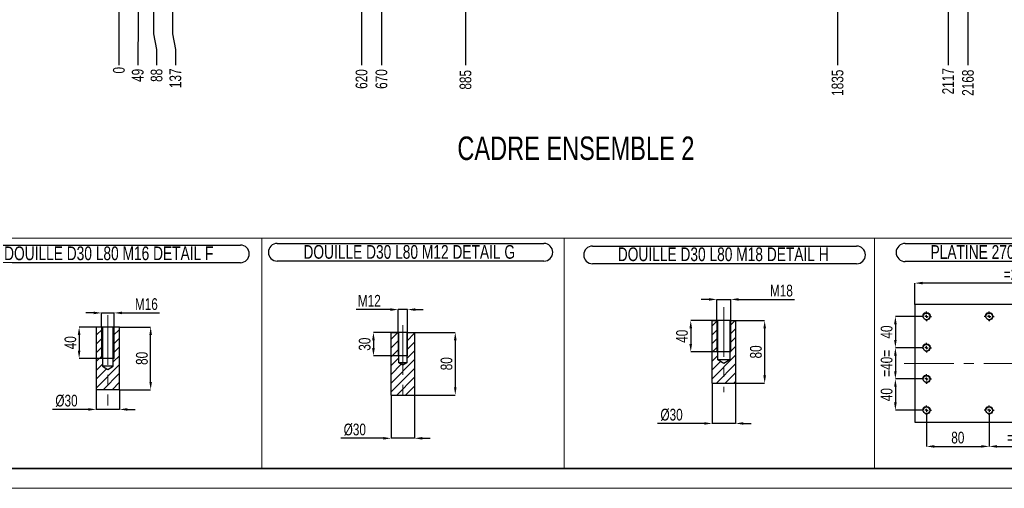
# Model space of a CAD drawing. Header units: millimetres. Extents: x 0 to 841, y 0 to 594.
# Tile 6 of 13: x 383 to 635, y 0 to 120. Entities that reach past the tile are written whole.
import ezdxf

# ---------------------------------------------------------------- set-up
doc = ezdxf.new("R2010")
doc.units = ezdxf.units.MM
doc.header["$PDSIZE"] = -1
doc.linetypes.add('CENTERX2', pattern=[20.32, 12.7, -2.54, 2.54, -2.54])
for name, color, linetype in [('COTES', 1, 'Continuous'), ('NOTES', 6, 'Continuous'), ('TRAIT-FINS', 9, 'Continuous'), ('TRAIT-MIXTES', 3, 'CENTERX2')]:
    doc.layers.add(name, color=color, linetype=linetype)
doc.layers.add('TRAIT-FORT', color=4, linetype='Continuous', lineweight=25)
doc.styles.add('SLDTEXTSTYLE0', font='TXT', dxfattribs={"width": 0.75})
doc.dimstyles.new('SLDDIMSTYLE0', dxfattribs={"dimtxt": 3, "dimasz": 2, "dimexe": 0, "dimexo": 0.0625, "dimgap": 0.75, "dimtad": 1, "dimdec": 0, "dimlfac": 5, "dimrnd": 1e-09, "dimzin": 12, "dimdsep": 46, "dimtxsty": 'SLDTEXTSTYLE0', "dimsah": 1, "dimcen": 0.09, "dimadec": 0, "dimazin": 3, "dimtfac": 1, "dimtdec": 0, "dimtmove": 0, "dimatfit": 0, "dimfxl": 1, "dimfrac": 2, "dimtolj": 1, "dimtzin": 12, "dimarcsym": 0})
doc.dimstyles.new('SLDDIMSTYLE1', dxfattribs={"dimtxt": 3, "dimasz": 2, "dimexe": 0, "dimexo": 0.0625, "dimgap": 0.75, "dimtad": 1, "dimdec": 0, "dimlfac": 5, "dimrnd": 1e-09, "dimzin": 12, "dimdsep": 46, "dimtxsty": 'SLDTEXTSTYLE0', "dimsah": 1, "dimcen": 0.09, "dimadec": 0, "dimazin": 3, "dimtfac": 1, "dimtdec": 0, "dimtofl": 0, "dimtmove": 0, "dimatfit": 3, "dimfxl": 1, "dimfrac": 2, "dimtolj": 1, "dimtzin": 12, "dimarcsym": 0})
doc.dimstyles.new('SLDDIMSTYLE4', dxfattribs={"dimtxt": 3, "dimasz": 0.333333, "dimexe": 0, "dimexo": 0.0625, "dimgap": 0.75, "dimtad": 0, "dimtih": 1, "dimtoh": 1, "dimdec": 0, "dimlfac": 10, "dimrnd": 1e-09, "dimdsep": 46, "dimtxsty": 'SLDTEXTSTYLE0', "dimblk1": 'ORIGIN', "dimblk2": 'ORIGIN', "dimsah": 1, "dimcen": 0.09, "dimadec": 0, "dimazin": 2, "dimtfac": 1, "dimtdec": 0, "dimtofl": 0, "dimtmove": 0, "dimatfit": 3, "dimldrblk": 'ORIGIN', "dimfxl": 1, "dimfrac": 2, "dimtolj": 1, "dimtzin": 12, "dimarcsym": 0})
doc.dimstyles.new('SLDDIMSTYLE5', dxfattribs={"dimtxt": 3, "dimasz": 2, "dimexe": 0, "dimexo": 0.0625, "dimgap": 0.75, "dimtad": 0, "dimtih": 1, "dimtoh": 1, "dimdec": 0, "dimlfac": 10, "dimrnd": 1e-09, "dimzin": 12, "dimdsep": 46, "dimtxsty": 'SLDTEXTSTYLE0', "dimsah": 1, "dimcen": 0.09, "dimadec": 0, "dimazin": 3, "dimtfac": 1, "dimtdec": 0, "dimtofl": 0, "dimtmove": 0, "dimatfit": 3, "dimfxl": 1, "dimfrac": 2, "dimtolj": 1, "dimtzin": 12, "dimarcsym": 0})

# ---------------------------------------------------------------- blocks, each defined once
blk = doc.blocks.new('_D_32')
at = {"layer": 'COTES', "color": 0, "lineweight": -2, "transparency": 16777216}
for p, q in [((477.93, 45.67), (469.18, 45.67)), ((479.93, 39.89), (479.93, 45.67)), ((482.33, 45.67), (479.93, 45.67)), ((482.33, 39.89), (482.33, 45.67)), ((484.33, 45.67), (486.33, 45.67))]:
    blk.add_line(p, q, dxfattribs=at)
at = {"layer": 'COTES', "color": 0, "transparency": 16777216}
for points in [[(477.93, 46), (477.93, 45.33), (479.93, 45.67)], [(484.33, 46), (484.33, 45.33), (482.33, 45.67)]]:
    blk.add_solid(points, dxfattribs=at)
at = {"layer": 'Defpoints', "color": 0, "transparency": 16777216}
for p in [(482.33, 45.67), (479.93, 39.83), (482.33, 39.83)]:
    blk.add_point(p, dxfattribs=at)
at = {"layer": 'COTES', "color": 0, "transparency": 16777216, "insert": (472.56, 49.42), "char_height": 3, "attachment_point": 2, "style": 'SLDTEXTSTYLE0'}
blk.add_mtext('\\A1;M12', dxfattribs=at)
blk = doc.blocks.new('_D_33')
at = {"layer": 'COTES', "color": 0, "lineweight": -2, "transparency": 16777216}
for p, q in [((482.27, 39.83), (473.62, 39.83)), ((473.62, 37.83), (473.62, 35.83)), ((482.27, 33.83), (473.62, 33.83))]:
    blk.add_line(p, q, dxfattribs=at)
at = {"layer": 'COTES', "color": 0, "transparency": 16777216}
for points in [[(473.28, 37.83), (473.95, 37.83), (473.62, 39.83)], [(473.28, 35.83), (473.95, 35.83), (473.62, 33.83)]]:
    blk.add_solid(points, dxfattribs=at)
at = {"layer": 'Defpoints', "color": 0, "transparency": 16777216}
for p in [(482.33, 39.83), (473.62, 33.83), (482.33, 33.83)]:
    blk.add_point(p, dxfattribs=at)
at = {"layer": 'COTES', "color": 0, "transparency": 16777216, "insert": (469.87, 36.83), "char_height": 3, "attachment_point": 2, "rotation": 90, "style": 'SLDTEXTSTYLE0'}
blk.add_mtext('\\A1;30', dxfattribs=at)
blk = doc.blocks.new('_D_34')
at = {"layer": 'COTES', "color": 0, "lineweight": -2, "transparency": 16777216}
for p, q in [((484.2, 39.83), (494.51, 39.83)), ((494.51, 37.83), (494.51, 25.83)), ((484.2, 23.83), (494.51, 23.83))]:
    blk.add_line(p, q, dxfattribs=at)
at = {"layer": 'COTES', "color": 0, "transparency": 16777216}
for points in [[(494.18, 37.83), (494.85, 37.83), (494.51, 39.83)], [(494.18, 25.83), (494.85, 25.83), (494.51, 23.83)]]:
    blk.add_solid(points, dxfattribs=at)
at = {"layer": 'Defpoints', "color": 0, "transparency": 16777216}
for p in [(484.13, 39.83), (484.13, 23.83), (494.51, 23.83)]:
    blk.add_point(p, dxfattribs=at)
at = {"layer": 'COTES', "color": 0, "transparency": 16777216, "insert": (490.76, 31.83), "char_height": 3, "attachment_point": 2, "rotation": 90, "style": 'SLDTEXTSTYLE0'}
blk.add_mtext('\\A1;80', dxfattribs=at)
blk = doc.blocks.new('_D_35')
at = {"layer": 'COTES', "color": 0, "lineweight": -2, "transparency": 16777216}
for p, q in [((478.13, 23.76), (478.13, 12.78)), ((484.13, 23.76), (484.13, 12.78)), ((476.13, 12.78), (465.3, 12.78)), ((484.13, 12.78), (478.13, 12.78)), ((486.13, 12.78), (488.13, 12.78))]:
    blk.add_line(p, q, dxfattribs=at)
at = {"layer": 'COTES', "color": 0, "transparency": 16777216}
for points in [[(476.13, 13.11), (476.13, 12.44), (478.13, 12.78)], [(486.13, 13.11), (486.13, 12.44), (484.13, 12.78)]]:
    blk.add_solid(points, dxfattribs=at)
at = {"layer": 'Defpoints', "color": 0, "transparency": 16777216}
for p in [(478.13, 23.83), (484.13, 23.83), (484.13, 12.78)]:
    blk.add_point(p, dxfattribs=at)
at = {"layer": 'COTES', "color": 0, "transparency": 16777216, "insert": (468.86, 16.53), "char_height": 3, "attachment_point": 2, "style": 'SLDTEXTSTYLE0'}
blk.add_mtext('\\A1;%%c30', dxfattribs=at)
blk = doc.blocks.new('SW_NOTE_10')
at = {"layer": 'NOTES', "color": 0}
for p, q in [((-0.09, 4.92), (68.03, 4.92)), ((68.03, 0.43), (-0.09, 0.43))]:
    blk.add_line(p, q, dxfattribs=at)
for centre, start, end in [((-0.09, 2.67), 90, 270), ((68.03, 2.67), 270, 90)]:
    blk.add_arc(centre, 2.25, start, end, dxfattribs=at)
at = {"layer": 'NOTES', "color": 0, "insert": (33.63, 4.51), "char_height": 3.5, "attachment_point": 2, "style": 'SLDTEXTSTYLE0'}
blk.add_mtext('DOUILLE D30 L80 M12 DETAIL G', dxfattribs=at)
blk = doc.blocks.new('_D_37')
at = {"layer": 'COTES', "color": 0, "lineweight": -2, "transparency": 16777216}
for p, q in [((564.83, 42.85), (554.64, 42.85)), ((554.64, 40.85), (554.64, 36.85)), ((564.83, 34.85), (554.64, 34.85))]:
    blk.add_line(p, q, dxfattribs=at)
at = {"layer": 'COTES', "color": 0, "transparency": 16777216}
for points in [[(554.3, 40.85), (554.97, 40.85), (554.64, 42.85)], [(554.3, 36.85), (554.97, 36.85), (554.64, 34.85)]]:
    blk.add_solid(points, dxfattribs=at)
at = {"layer": 'Defpoints', "color": 0, "transparency": 16777216}
for p in [(564.89, 42.85), (554.64, 34.85), (564.89, 34.85)]:
    blk.add_point(p, dxfattribs=at)
at = {"layer": 'COTES', "color": 0, "transparency": 16777216, "insert": (550.89, 38.85), "char_height": 3, "attachment_point": 2, "rotation": 90, "style": 'SLDTEXTSTYLE0'}
blk.add_mtext('\\A1;40', dxfattribs=at)
blk = doc.blocks.new('_D_38')
at = {"layer": 'COTES', "color": 0, "lineweight": -2, "transparency": 16777216}
for p, q in [((559.29, 48.26), (557.29, 48.26)), ((561.29, 42.91), (561.29, 48.26)), ((561.29, 48.26), (564.89, 48.26)), ((564.89, 42.91), (564.89, 48.26)), ((566.89, 48.26), (581.16, 48.26))]:
    blk.add_line(p, q, dxfattribs=at)
at = {"layer": 'COTES', "color": 0, "transparency": 16777216}
for points in [[(559.29, 48.59), (559.29, 47.92), (561.29, 48.26)], [(566.89, 48.59), (566.89, 47.92), (564.89, 48.26)]]:
    blk.add_solid(points, dxfattribs=at)
at = {"layer": 'Defpoints', "color": 0, "transparency": 16777216}
for p in [(561.29, 48.26), (561.29, 42.85), (564.89, 42.85)]:
    blk.add_point(p, dxfattribs=at)
at = {"layer": 'COTES', "color": 0, "transparency": 16777216, "insert": (577.78, 52.01), "char_height": 3, "attachment_point": 2, "style": 'SLDTEXTSTYLE0'}
blk.add_mtext('\\A1;M18', dxfattribs=at)
blk = doc.blocks.new('_D_39')
at = {"layer": 'COTES', "color": 0, "lineweight": -2, "transparency": 16777216}
for p, q in [((566.15, 42.85), (573.51, 42.85)), ((573.51, 40.85), (573.51, 28.85)), ((566.15, 26.85), (573.51, 26.85))]:
    blk.add_line(p, q, dxfattribs=at)
at = {"layer": 'COTES', "color": 0, "transparency": 16777216}
for points in [[(573.18, 40.85), (573.85, 40.85), (573.51, 42.85)], [(573.18, 28.85), (573.85, 28.85), (573.51, 26.85)]]:
    blk.add_solid(points, dxfattribs=at)
at = {"layer": 'Defpoints', "color": 0, "transparency": 16777216}
for p in [(566.09, 42.85), (566.09, 26.85), (573.51, 26.85)]:
    blk.add_point(p, dxfattribs=at)
at = {"layer": 'COTES', "color": 0, "transparency": 16777216, "insert": (569.76, 34.85), "char_height": 3, "attachment_point": 2, "rotation": 90, "style": 'SLDTEXTSTYLE0'}
blk.add_mtext('\\A1;80', dxfattribs=at)
blk = doc.blocks.new('_D_40')
at = {"layer": 'COTES', "color": 0, "lineweight": -2, "transparency": 16777216}
for p, q in [((560.09, 26.78), (560.09, 16.57)), ((566.09, 26.78), (566.09, 16.57)), ((558.09, 16.57), (546.17, 16.57)), ((566.09, 16.57), (560.09, 16.57)), ((568.09, 16.57), (570.09, 16.57))]:
    blk.add_line(p, q, dxfattribs=at)
at = {"layer": 'COTES', "color": 0, "transparency": 16777216}
for points in [[(558.09, 16.91), (558.09, 16.24), (560.09, 16.57)], [(568.09, 16.91), (568.09, 16.24), (566.09, 16.57)]]:
    blk.add_solid(points, dxfattribs=at)
at = {"layer": 'Defpoints', "color": 0, "transparency": 16777216}
for p in [(560.09, 26.85), (566.09, 26.85), (566.09, 16.57)]:
    blk.add_point(p, dxfattribs=at)
at = {"layer": 'COTES', "color": 0, "transparency": 16777216, "insert": (549.74, 20.32), "char_height": 3, "attachment_point": 2, "style": 'SLDTEXTSTYLE0'}
blk.add_mtext('\\A1;%%c30', dxfattribs=at)
blk = doc.blocks.new('SW_NOTE_11')
at = {"layer": 'NOTES', "color": 0}
for p, q in [((-0.07, 4.84), (67.37, 4.84)), ((67.37, 0.34), (-0.07, 0.34))]:
    blk.add_line(p, q, dxfattribs=at)
for centre, start, end in [((-0.07, 2.59), 90, 270), ((67.37, 2.59), 270, 90)]:
    blk.add_arc(centre, 2.25, start, end, dxfattribs=at)
at = {"layer": 'NOTES', "color": 0, "insert": (33.3, 4.51), "char_height": 3.5, "attachment_point": 2, "style": 'SLDTEXTSTYLE0'}
blk.add_mtext('DOUILLE D30 L80 M18 DETAIL H', dxfattribs=at)
blk = doc.blocks.new('_D_41')
at = {"layer": 'COTES', "color": 0, "lineweight": -2, "transparency": 16777216}
for p, q in [((613.51, 35.93), (606.89, 35.93)), ((606.89, 33.93), (606.89, 29.93)), ((613.51, 27.93), (606.89, 27.93))]:
    blk.add_line(p, q, dxfattribs=at)
at = {"layer": 'COTES', "color": 0, "transparency": 16777216}
for points in [[(606.56, 33.93), (607.23, 33.93), (606.89, 35.93)], [(606.56, 29.93), (607.23, 29.93), (606.89, 27.93)]]:
    blk.add_solid(points, dxfattribs=at)
at = {"layer": 'Defpoints', "color": 0, "transparency": 16777216}
for p in [(613.58, 35.93), (606.89, 27.93), (613.58, 27.93)]:
    blk.add_point(p, dxfattribs=at)
at = {"layer": 'COTES', "color": 0, "transparency": 16777216, "insert": (603.14, 31.93), "char_height": 3, "attachment_point": 2, "rotation": 90, "style": 'SLDTEXTSTYLE0'}
blk.add_mtext('\\A1;=40=', dxfattribs=at)
blk = doc.blocks.new('_D_42')
at = {"layer": 'COTES', "color": 0, "lineweight": -2, "transparency": 16777216}
for p, q in [((613.51, 43.93), (606.89, 43.93)), ((606.89, 41.93), (606.89, 37.93)), ((613.51, 35.93), (606.89, 35.93))]:
    blk.add_line(p, q, dxfattribs=at)
at = {"layer": 'COTES', "color": 0, "transparency": 16777216}
for points in [[(606.56, 41.93), (607.23, 41.93), (606.89, 43.93)], [(606.56, 37.93), (607.23, 37.93), (606.89, 35.93)]]:
    blk.add_solid(points, dxfattribs=at)
at = {"layer": 'Defpoints', "color": 0, "transparency": 16777216}
for p in [(613.58, 43.93), (606.89, 35.93), (613.58, 35.93)]:
    blk.add_point(p, dxfattribs=at)
at = {"layer": 'COTES', "color": 0, "transparency": 16777216, "insert": (603.14, 39.93), "char_height": 3, "attachment_point": 2, "rotation": 90, "style": 'SLDTEXTSTYLE0'}
blk.add_mtext('\\A1;40', dxfattribs=at)
blk = doc.blocks.new('_D_43')
at = {"layer": 'COTES', "color": 0, "lineweight": -2, "transparency": 16777216}
for p, q in [((613.51, 27.93), (606.89, 27.93)), ((606.89, 25.93), (606.89, 21.93)), ((613.51, 19.93), (606.89, 19.93))]:
    blk.add_line(p, q, dxfattribs=at)
at = {"layer": 'COTES', "color": 0, "transparency": 16777216}
for points in [[(606.56, 25.93), (607.23, 25.93), (606.89, 27.93)], [(606.56, 21.93), (607.23, 21.93), (606.89, 19.93)]]:
    blk.add_solid(points, dxfattribs=at)
at = {"layer": 'Defpoints', "color": 0, "transparency": 16777216}
for p in [(613.58, 27.93), (606.89, 19.93), (613.58, 19.93)]:
    blk.add_point(p, dxfattribs=at)
at = {"layer": 'COTES', "color": 0, "transparency": 16777216, "insert": (603.14, 23.93), "char_height": 3, "attachment_point": 2, "rotation": 90, "style": 'SLDTEXTSTYLE0'}
blk.add_mtext('\\A1;40', dxfattribs=at)
blk = doc.blocks.new('_D_44')
at = {"layer": 'COTES', "color": 0, "lineweight": -2, "transparency": 16777216}
for p, q in [((614.83, 18.61), (614.83, 10.71)), ((630.83, 18.61), (630.83, 10.71)), ((616.83, 10.71), (628.83, 10.71))]:
    blk.add_line(p, q, dxfattribs=at)
at = {"layer": 'COTES', "color": 0, "transparency": 16777216}
for points in [[(616.83, 11.04), (616.83, 10.38), (614.83, 10.71)], [(628.83, 11.04), (628.83, 10.38), (630.83, 10.71)]]:
    blk.add_solid(points, dxfattribs=at)
at = {"layer": 'Defpoints', "color": 0, "transparency": 16777216}
for p in [(614.83, 18.68), (630.83, 18.68), (630.83, 10.71)]:
    blk.add_point(p, dxfattribs=at)
at = {"layer": 'COTES', "color": 0, "transparency": 16777216, "insert": (622.83, 14.46), "char_height": 3, "attachment_point": 2, "style": 'SLDTEXTSTYLE0'}
blk.add_mtext('\\A1;80', dxfattribs=at)
blk = doc.blocks.new('_D_45')
at = {"layer": 'COTES', "color": 0, "lineweight": -2, "transparency": 16777216}
for p, q in [((630.83, 18.61), (630.83, 10.71)), ((646.83, 18.61), (646.83, 10.71)), ((632.83, 10.71), (644.83, 10.71))]:
    blk.add_line(p, q, dxfattribs=at)
at = {"layer": 'COTES', "color": 0, "transparency": 16777216}
for points in [[(632.83, 11.04), (632.83, 10.38), (630.83, 10.71)], [(644.83, 11.04), (644.83, 10.38), (646.83, 10.71)]]:
    blk.add_solid(points, dxfattribs=at)
at = {"layer": 'Defpoints', "color": 0, "transparency": 16777216}
for p in [(630.83, 18.68), (646.83, 18.68), (646.83, 10.71)]:
    blk.add_point(p, dxfattribs=at)
at = {"layer": 'COTES', "color": 0, "transparency": 16777216, "insert": (638.83, 14.46), "char_height": 3, "attachment_point": 2, "style": 'SLDTEXTSTYLE0'}
blk.add_mtext('\\A1;=80=', dxfattribs=at)
blk = doc.blocks.new('_D_48')
at = {"layer": 'COTES', "color": 0, "lineweight": -2, "transparency": 16777216}
for p, q in [((611.83, 46.99), (611.83, 52.43)), ((663.83, 52.43), (613.83, 52.43)), ((665.83, 46.99), (665.83, 52.43))]:
    blk.add_line(p, q, dxfattribs=at)
at = {"layer": 'COTES', "color": 0, "transparency": 16777216}
for points in [[(613.83, 52.77), (613.83, 52.1), (611.83, 52.43)], [(663.83, 52.77), (663.83, 52.1), (665.83, 52.43)]]:
    blk.add_solid(points, dxfattribs=at)
at = {"layer": 'Defpoints', "color": 0, "transparency": 16777216}
for p in [(611.83, 52.43), (611.83, 46.93), (665.83, 46.93)]:
    blk.add_point(p, dxfattribs=at)
at = {"layer": 'COTES', "color": 0, "transparency": 16777216, "insert": (638.83, 56.18), "char_height": 3, "attachment_point": 2, "style": 'SLDTEXTSTYLE0'}
blk.add_mtext('\\A1;=270=', dxfattribs=at)
blk = doc.blocks.new('SW_NOTE_12')
at = {"layer": 'NOTES', "color": 0}
for p, q in [((-0.03, 4.95), (65.09, 4.95)), ((65.09, 0.31), (-0.03, 0.31))]:
    blk.add_line(p, q, dxfattribs=at)
for centre, start, end in [((-0.03, 2.63), 90, 270), ((65.09, 2.63), 270, 90)]:
    blk.add_arc(centre, 2.32, start, end, dxfattribs=at)
at = {"layer": 'NOTES', "color": 0, "insert": (32.38, 4.51), "char_height": 3.5, "attachment_point": 2, "style": 'SLDTEXTSTYLE0'}
blk.add_mtext('PLATINE 270X150X12 DETAIL J', dxfattribs=at)
blk = doc.blocks.new('SW_CENTERMARKSYMBOL_25')
at = {"layer": 'TRAIT-MIXTES', "color": 0}
for p, q in [((-0.8, 0), (-1.25, 0)), ((0, 0), (-0.4, 0)), ((0, 0.8), (0, 1.25)), ((0, 0), (0, 0.4)), ((0, 0), (0, -0.4)), ((0, 0), (0.4, 0)), ((0.8, 0), (1.25, 0)), ((0, -0.8), (0, -1.25))]:
    blk.add_line(p, q, dxfattribs=at)
blk = doc.blocks.new('SW_CENTERMARKSYMBOL_26')
at = {"layer": 'TRAIT-MIXTES', "color": 0}
for p, q in [((-0.8, 0), (-1.25, 0)), ((0, 0), (-0.4, 0)), ((0, 0.8), (0, 1.25)), ((0, 0), (0, 0.4)), ((0, 0), (0, -0.4)), ((0, 0), (0.4, 0)), ((0.8, 0), (1.25, 0)), ((0, -0.8), (0, -1.25))]:
    blk.add_line(p, q, dxfattribs=at)
blk = doc.blocks.new('SW_CENTERMARKSYMBOL_27')
at = {"layer": 'TRAIT-MIXTES', "color": 0}
for p, q in [((-0.8, 0), (-1.25, 0)), ((0, 0), (-0.4, 0)), ((0, 0.8), (0, 1.25)), ((0, 0), (0, 0.4)), ((0, 0), (0, -0.4)), ((0, 0), (0.4, 0)), ((0.8, 0), (1.25, 0)), ((0, -0.8), (0, -1.25))]:
    blk.add_line(p, q, dxfattribs=at)
blk = doc.blocks.new('SW_CENTERMARKSYMBOL_28')
at = {"layer": 'TRAIT-MIXTES', "color": 0}
for p, q in [((-0.8, 0), (-1.25, 0)), ((0, 0), (-0.4, 0)), ((0, 0.8), (0, 1.25)), ((0, 0), (0, 0.4)), ((0, 0), (0, -0.4)), ((0, 0), (0.4, 0)), ((0.8, 0), (1.25, 0)), ((0, -0.8), (0, -1.25))]:
    blk.add_line(p, q, dxfattribs=at)
blk = doc.blocks.new('SW_CENTERMARKSYMBOL_29')
at = {"layer": 'TRAIT-MIXTES', "color": 0}
for p, q in [((-0.8, 0), (-1.25, 0)), ((0, 0), (-0.4, 0)), ((0, 0.8), (0, 1.25)), ((0, 0), (0, 0.4)), ((0, 0), (0, -0.4)), ((0, 0), (0.4, 0)), ((0.8, 0), (1.25, 0)), ((0, -0.8), (0, -1.25))]:
    blk.add_line(p, q, dxfattribs=at)
blk = doc.blocks.new('SW_CENTERMARKSYMBOL_30')
at = {"layer": 'TRAIT-MIXTES', "color": 0}
for p, q in [((-0.8, 0), (-1.25, 0)), ((0, 0), (-0.4, 0)), ((0, 0.8), (0, 1.25)), ((0, 0), (0, 0.4)), ((0, 0), (0, -0.4)), ((0, 0), (0.4, 0)), ((0.8, 0), (1.25, 0)), ((0, -0.8), (0, -1.25))]:
    blk.add_line(p, q, dxfattribs=at)
blk = doc.blocks.new('_D_50')
at = {"layer": 'COTES', "color": 0, "lineweight": -2, "transparency": 16777216}
for p, q in [((402.8, 25.14), (402.8, 20.16)), ((408.8, 25.14), (408.8, 20.16)), ((400.8, 20.16), (391.68, 20.16)), ((408.8, 20.16), (402.8, 20.16)), ((410.8, 20.16), (412.8, 20.16))]:
    blk.add_line(p, q, dxfattribs=at)
at = {"layer": 'COTES', "color": 0, "transparency": 16777216}
for points in [[(400.8, 20.49), (400.8, 19.82), (402.8, 20.16)], [(410.8, 20.49), (410.8, 19.82), (408.8, 20.16)]]:
    blk.add_solid(points, dxfattribs=at)
at = {"layer": 'Defpoints', "color": 0, "transparency": 16777216}
for p in [(402.8, 25.2), (408.8, 25.2), (402.8, 20.16)]:
    blk.add_point(p, dxfattribs=at)
at = {"layer": 'COTES', "color": 0, "transparency": 16777216, "insert": (395.24, 23.91), "char_height": 3, "attachment_point": 2, "style": 'SLDTEXTSTYLE0'}
blk.add_mtext('\\A1;%%c30', dxfattribs=at)
blk = doc.blocks.new('_D_51')
at = {"layer": 'COTES', "color": 0, "lineweight": -2, "transparency": 16777216}
for p, q in [((408.87, 41.2), (416.73, 41.2)), ((416.73, 27.2), (416.73, 39.2)), ((408.87, 25.2), (416.73, 25.2))]:
    blk.add_line(p, q, dxfattribs=at)
at = {"layer": 'COTES', "color": 0, "transparency": 16777216}
for points in [[(416.4, 39.2), (417.06, 39.2), (416.73, 41.2)], [(416.4, 27.2), (417.06, 27.2), (416.73, 25.2)]]:
    blk.add_solid(points, dxfattribs=at)
at = {"layer": 'Defpoints', "color": 0, "transparency": 16777216}
for p in [(408.8, 41.2), (416.73, 41.2), (408.8, 25.2)]:
    blk.add_point(p, dxfattribs=at)
at = {"layer": 'COTES', "color": 0, "transparency": 16777216, "insert": (412.98, 33.2), "char_height": 3, "attachment_point": 2, "rotation": 90, "style": 'SLDTEXTSTYLE0'}
blk.add_mtext('\\A1;80', dxfattribs=at)
blk = doc.blocks.new('_D_52')
at = {"layer": 'COTES', "color": 0, "lineweight": -2, "transparency": 16777216}
for p, q in [((407.34, 41.2), (398.47, 41.2)), ((398.47, 39.2), (398.47, 35.2)), ((407.34, 33.2), (398.47, 33.2))]:
    blk.add_line(p, q, dxfattribs=at)
at = {"layer": 'COTES', "color": 0, "transparency": 16777216}
for points in [[(398.13, 39.2), (398.8, 39.2), (398.47, 41.2)], [(398.13, 35.2), (398.8, 35.2), (398.47, 33.2)]]:
    blk.add_solid(points, dxfattribs=at)
at = {"layer": 'Defpoints', "color": 0, "transparency": 16777216}
for p in [(407.4, 41.2), (398.47, 33.2), (407.4, 33.2)]:
    blk.add_point(p, dxfattribs=at)
at = {"layer": 'COTES', "color": 0, "transparency": 16777216, "insert": (394.72, 37.2), "char_height": 3, "attachment_point": 2, "rotation": 90, "style": 'SLDTEXTSTYLE0'}
blk.add_mtext('\\A1;40', dxfattribs=at)
blk = doc.blocks.new('_D_53')
at = {"layer": 'COTES', "color": 0, "lineweight": -2, "transparency": 16777216}
for p, q in [((402.2, 44.81), (400.2, 44.81)), ((404.2, 41.26), (404.2, 44.81)), ((404.2, 44.81), (407.4, 44.81)), ((407.4, 41.26), (407.4, 44.81)), ((409.4, 44.81), (419, 44.81))]:
    blk.add_line(p, q, dxfattribs=at)
at = {"layer": 'COTES', "color": 0, "transparency": 16777216}
for points in [[(402.2, 45.14), (402.2, 44.48), (404.2, 44.81)], [(409.4, 45.14), (409.4, 44.48), (407.4, 44.81)]]:
    blk.add_solid(points, dxfattribs=at)
at = {"layer": 'Defpoints', "color": 0, "transparency": 16777216}
for p in [(404.2, 44.81), (404.2, 41.2), (407.4, 41.2)]:
    blk.add_point(p, dxfattribs=at)
at = {"layer": 'COTES', "color": 0, "transparency": 16777216, "insert": (415.63, 48.56), "char_height": 3, "attachment_point": 2, "style": 'SLDTEXTSTYLE0'}
blk.add_mtext('\\A1;M16', dxfattribs=at)
blk = doc.blocks.new('SW_NOTE_13')
at = {"layer": 'NOTES', "color": 0}
for p, q in [((-0.06, 4.87), (66.43, 4.87)), ((66.43, 0.37), (-0.06, 0.37))]:
    blk.add_line(p, q, dxfattribs=at)
for centre, start, end in [((-0.06, 2.62), 90, 270), ((66.43, 2.62), 270, 90)]:
    blk.add_arc(centre, 2.25, start, end, dxfattribs=at)
at = {"layer": 'NOTES', "color": 0, "insert": (32.81, 4.51), "char_height": 3.5, "attachment_point": 2, "style": 'SLDTEXTSTYLE0'}
blk.add_mtext('DOUILLE D30 L80 M16 DETAIL F', dxfattribs=at)
blk = doc.blocks.new('_D_97')
at = {"layer": 'COTES', "color": 0, "lineweight": -2, "transparency": 16777216}
blk.add_line((408.63, 131.13), (408.63, 108.12), dxfattribs=at)
at = {"layer": 'Defpoints', "color": 0, "transparency": 16777216}
for p in [(408.63, 131.19), (408.63, 131.19), (408.63, 108.12)]:
    blk.add_point(p, dxfattribs=at)
at = {"layer": 'COTES', "color": 0, "transparency": 16777216, "insert": (408.63, 106.81), "char_height": 3, "attachment_point": 5, "rotation": 90, "style": 'SLDTEXTSTYLE0'}
blk.add_mtext('\\A1;0', dxfattribs=at)
blk = doc.blocks.new('_Origin')
at = {"color": 0, "linetype": 'ByBlock', "lineweight": -2}
blk.add_line((0, 0), (-1, 0), dxfattribs=at)
blk.add_circle((0, 0), 0.5, dxfattribs=at)
blk = doc.blocks.new('_D_98')
at = {"layer": 'COTES', "color": 0, "lineweight": -2, "transparency": 16777216}
for p, q in [((413.57, 150.54), (413.57, 116.12)), ((413.57, 116.12), (413.44, 112.12)), ((413.44, 112.12), (413.44, 108.12))]:
    blk.add_line(p, q, dxfattribs=at)
at = {"layer": 'Defpoints', "color": 0, "transparency": 16777216}
for p in [(413.57, 150.6), (408.63, 131.19), (413.44, 108.12)]:
    blk.add_point(p, dxfattribs=at)
at = {"layer": 'COTES', "color": 0, "transparency": 16777216, "insert": (413.44, 105.5), "char_height": 3, "attachment_point": 5, "rotation": 90, "style": 'SLDTEXTSTYLE0'}
blk.add_mtext('\\A1;49', dxfattribs=at)
blk = doc.blocks.new('_D_99')
at = {"layer": 'COTES', "color": 0, "lineweight": -2, "transparency": 16777216}
for p, q in [((417.43, 134.84), (417.43, 116.12)), ((417.43, 116.12), (418.25, 112.12)), ((418.25, 112.12), (418.25, 108.12))]:
    blk.add_line(p, q, dxfattribs=at)
at = {"layer": 'Defpoints', "color": 0, "transparency": 16777216}
for p in [(417.43, 134.9), (408.63, 131.19), (418.25, 108.12)]:
    blk.add_point(p, dxfattribs=at)
at = {"layer": 'COTES', "color": 0, "transparency": 16777216, "insert": (418.25, 105.5), "char_height": 3, "attachment_point": 5, "rotation": 90, "style": 'SLDTEXTSTYLE0'}
blk.add_mtext('\\A1;88', dxfattribs=at)
blk = doc.blocks.new('_D_100')
at = {"layer": 'COTES', "color": 0, "lineweight": -2, "transparency": 16777216}
for p, q in [((422.31, 133.47), (422.31, 116.12)), ((422.31, 116.12), (423.06, 112.12)), ((423.06, 112.12), (423.06, 108.12))]:
    blk.add_line(p, q, dxfattribs=at)
at = {"layer": 'Defpoints', "color": 0, "transparency": 16777216}
for p in [(422.31, 133.53), (408.63, 131.19), (423.06, 108.12)]:
    blk.add_point(p, dxfattribs=at)
at = {"layer": 'COTES', "color": 0, "transparency": 16777216, "insert": (423.06, 104.75), "char_height": 3, "attachment_point": 5, "rotation": 90, "style": 'SLDTEXTSTYLE0'}
blk.add_mtext('\\A1;137', dxfattribs=at)
blk = doc.blocks.new('_D_101')
at = {"layer": 'COTES', "color": 0, "lineweight": -2, "transparency": 16777216}
blk.add_line((470.59, 128.53), (470.59, 108.12), dxfattribs=at)
at = {"layer": 'Defpoints', "color": 0, "transparency": 16777216}
for p in [(408.63, 131.19), (470.59, 128.59), (470.59, 108.12)]:
    blk.add_point(p, dxfattribs=at)
at = {"layer": 'COTES', "color": 0, "transparency": 16777216, "insert": (470.59, 104.56), "char_height": 3, "attachment_point": 5, "rotation": 90, "style": 'SLDTEXTSTYLE0'}
blk.add_mtext('\\A1;620', dxfattribs=at)
blk = doc.blocks.new('_D_102')
at = {"layer": 'COTES', "color": 0, "lineweight": -2, "transparency": 16777216}
blk.add_line((475.67, 128.53), (475.67, 108.12), dxfattribs=at)
at = {"layer": 'Defpoints', "color": 0, "transparency": 16777216}
for p in [(408.63, 131.19), (475.67, 128.59), (475.67, 108.12)]:
    blk.add_point(p, dxfattribs=at)
at = {"layer": 'COTES', "color": 0, "transparency": 16777216, "insert": (475.67, 104.56), "char_height": 3, "attachment_point": 5, "rotation": 90, "style": 'SLDTEXTSTYLE0'}
blk.add_mtext('\\A1;670', dxfattribs=at)
blk = doc.blocks.new('_D_103')
at = {"layer": 'COTES', "color": 0, "lineweight": -2, "transparency": 16777216}
blk.add_line((497.13, 123.93), (497.13, 108.12), dxfattribs=at)
at = {"layer": 'Defpoints', "color": 0, "transparency": 16777216}
for p in [(408.63, 131.19), (497.13, 123.99), (497.13, 108.12)]:
    blk.add_point(p, dxfattribs=at)
at = {"layer": 'COTES', "color": 0, "transparency": 16777216, "insert": (497.13, 104.37), "char_height": 3, "attachment_point": 5, "rotation": 90, "style": 'SLDTEXTSTYLE0'}
blk.add_mtext('\\A1;885', dxfattribs=at)
blk = doc.blocks.new('_D_104')
at = {"layer": 'COTES', "color": 0, "lineweight": -2, "transparency": 16777216}
blk.add_line((592.13, 128.13), (592.13, 108.12), dxfattribs=at)
at = {"layer": 'Defpoints', "color": 0, "transparency": 16777216}
for p in [(408.63, 131.19), (592.13, 128.19), (592.13, 108.12)]:
    blk.add_point(p, dxfattribs=at)
at = {"layer": 'COTES', "color": 0, "transparency": 16777216, "insert": (592.13, 103.62), "char_height": 3, "attachment_point": 5, "rotation": 90, "style": 'SLDTEXTSTYLE0'}
blk.add_mtext('\\A1;1835', dxfattribs=at)
blk = doc.blocks.new('_D_105')
at = {"layer": 'COTES', "color": 0, "lineweight": -2, "transparency": 16777216}
blk.add_line((620.34, 134.45), (620.34, 108.12), dxfattribs=at)
at = {"layer": 'Defpoints', "color": 0, "transparency": 16777216}
for p in [(620.34, 134.52), (408.63, 131.19), (620.34, 108.12)]:
    blk.add_point(p, dxfattribs=at)
at = {"layer": 'COTES', "color": 0, "transparency": 16777216, "insert": (620.34, 104), "char_height": 3, "attachment_point": 5, "rotation": 90, "style": 'SLDTEXTSTYLE0'}
blk.add_mtext('\\A1;2117', dxfattribs=at)
blk = doc.blocks.new('_D_106')
at = {"layer": 'COTES', "color": 0, "lineweight": -2, "transparency": 16777216}
blk.add_line((625.42, 134.45), (625.42, 108.12), dxfattribs=at)
at = {"layer": 'Defpoints', "color": 0, "transparency": 16777216}
for p in [(625.42, 134.52), (408.63, 131.19), (625.42, 108.12)]:
    blk.add_point(p, dxfattribs=at)
at = {"layer": 'COTES', "color": 0, "transparency": 16777216, "insert": (625.42, 103.62), "char_height": 3, "attachment_point": 5, "rotation": 90, "style": 'SLDTEXTSTYLE0'}
blk.add_mtext('\\A1;2168', dxfattribs=at)
blk = doc.blocks.new('_D_107')
at = {"layer": 'COTES', "color": 0, "lineweight": -2, "transparency": 16777216}
blk.add_line((672.75, 141.02), (672.75, 108.12), dxfattribs=at)
at = {"layer": 'Defpoints', "color": 0, "transparency": 16777216}
for p in [(672.75, 141.08), (408.63, 131.19), (672.75, 108.12)]:
    blk.add_point(p, dxfattribs=at)
at = {"layer": 'COTES', "color": 0, "transparency": 16777216, "insert": (672.75, 103.62), "char_height": 3, "attachment_point": 5, "rotation": 90, "style": 'SLDTEXTSTYLE0'}
blk.add_mtext('\\A1;2641', dxfattribs=at)
blk = doc.blocks.new('_D_108')
at = {"layer": 'COTES', "color": 0, "lineweight": -2, "transparency": 16777216}
blk.add_line((700.13, 128.13), (700.13, 108.12), dxfattribs=at)
at = {"layer": 'Defpoints', "color": 0, "transparency": 16777216}
for p in [(408.63, 131.19), (700.13, 128.19), (700.13, 108.12)]:
    blk.add_point(p, dxfattribs=at)
at = {"layer": 'COTES', "color": 0, "transparency": 16777216, "insert": (700.13, 103.62), "char_height": 3, "attachment_point": 5, "rotation": 90, "style": 'SLDTEXTSTYLE0'}
blk.add_mtext('\\A1;2915', dxfattribs=at)

msp = doc.modelspace()

# ---------------------------------------------------------------- hatches: boundary and pattern name
at = {"layer": 'TRAIT-FINS'}
h = msp.add_hatch(dxfattribs=at)
h.set_pattern_fill('ANSI31', color=256, scale=0.5, angle=3e-322, style=0)
h.paths.add_polyline_path([(566.09, 26.85), (566.09, 42.85), (564.64, 42.85), (564.64, 32.85), (563.09, 31.92), (561.54, 32.85), (561.54, 42.85), (560.09, 42.85), (560.09, 26.85)], flags=0)
h = msp.add_hatch(dxfattribs=at)
h.set_pattern_fill('ANSI31', color=256, scale=0.5, angle=3e-322, style=0)
h.paths.add_polyline_path([(404.4, 41.2), (402.8, 41.2), (402.8, 25.2), (408.8, 25.2), (408.8, 41.2), (407.2, 41.2), (407.2, 31.2), (405.8, 30.36), (404.4, 31.2)], flags=0)
h = msp.add_hatch(dxfattribs=at)
h.set_pattern_fill('ANSI31', color=256, scale=0.5, angle=3e-322, style=0)
h.paths.add_polyline_path([(484.13, 23.83), (484.13, 39.83), (482.15, 39.83), (482.15, 32.08), (481.13, 31.46), (480.11, 32.08), (480.11, 39.83), (478.13, 39.83), (478.13, 23.83)], flags=0)

# ---------------------------------------------------------------- linework, layer by layer
at = {"lineweight": 18}
for p, q in [((367.58, 63.91), (445.09, 63.91)), ((445.09, 5.16), (445.09, 63.91)), ((445.09, 63.91), (503.83, 63.91)), ((445.09, 63.91), (445.09, 5.16)), ((503.83, 63.91), (522.3, 63.91)), ((522.3, 5.16), (522.3, 63.91)), ((522.3, 63.91), (601.53, 63.91)), ((522.3, 63.91), (522.3, 5.16)), ((601.53, 63.91), (708.01, 63.91)), ((601.53, 63.91), (601.53, 5.16)), ((601.53, 63.91), (601.53, 5.16)), ((367.58, 5.16), (445.09, 5.16)), ((445.09, 5.16), (503.83, 5.16)), ((503.83, 5.16), (522.3, 5.16)), ((522.3, 5.16), (601.53, 5.16)), ((601.53, 5.16), (708.01, 5.16)), ((836, 5), (5, 5)), ((841, 0), (0, 0))]:
    msp.add_line(p, q, dxfattribs=at)
at = {"layer": 'TRAIT-FINS', "lineweight": 18}
for p, q in [((561.29, 42.85), (561.29, 34.85)), ((564.89, 42.85), (564.89, 34.85)), ((404.2, 41.2), (404.2, 33.2)), ((407.4, 41.2), (407.4, 33.2)), ((479.93, 39.83), (479.93, 33.83)), ((482.33, 39.83), (482.33, 33.83)), ((404.2, 33.2), (407.4, 33.2)), ((479.93, 33.83), (482.33, 33.83)), ((561.29, 34.85), (564.89, 34.85))]:
    msp.add_line(p, q, dxfattribs=at)
for centre in [(614.83, 43.93), (630.83, 43.93), (614.83, 35.93), (614.83, 27.93), (614.83, 19.93), (630.83, 19.93)]:
    msp.add_arc(centre, 1, 255, 195, dxfattribs=at)
at = {"layer": 'TRAIT-FORT', "lineweight": 25}
for p, q in [((665.83, 46.93), (611.83, 46.93)), ((611.83, 46.93), (611.83, 16.93)), ((560.09, 26.85), (560.09, 42.85)), ((560.09, 42.85), (561.54, 42.85)), ((561.54, 32.85), (561.54, 42.85)), ((564.64, 42.85), (561.54, 42.85)), ((564.64, 42.85), (564.64, 32.85)), ((564.64, 42.85), (566.09, 42.85)), ((566.09, 42.85), (566.09, 26.85)), ((402.8, 41.2), (402.8, 25.2)), ((404.4, 41.2), (402.8, 41.2)), ((404.4, 41.2), (404.4, 31.2)), ((407.2, 41.2), (404.4, 41.2)), ((407.2, 31.2), (407.2, 41.2)), ((408.8, 41.2), (407.2, 41.2)), ((408.8, 25.2), (408.8, 41.2)), ((478.13, 23.83), (478.13, 39.83)), ((478.13, 39.83), (480.11, 39.83)), ((480.11, 32.08), (480.11, 39.83)), ((482.15, 39.83), (480.11, 39.83)), ((482.15, 39.83), (482.15, 32.08)), ((482.15, 39.83), (484.13, 39.83)), ((484.13, 39.83), (484.13, 23.83)), ((563.09, 31.92), (561.54, 32.85)), ((564.64, 32.85), (561.54, 32.85)), ((564.64, 32.85), (563.09, 31.92)), ((404.4, 31.2), (405.8, 30.36)), ((407.2, 31.2), (404.4, 31.2)), ((405.8, 30.36), (407.2, 31.2)), ((481.13, 31.46), (480.11, 32.08)), ((482.15, 32.08), (480.11, 32.08)), ((482.15, 32.08), (481.13, 31.46)), ((408.8, 25.2), (402.8, 25.2)), ((560.09, 26.85), (566.09, 26.85)), ((478.13, 23.83), (484.13, 23.83)), ((611.83, 16.93), (665.83, 16.93))]:
    msp.add_line(p, q, dxfattribs=at)
for centre in [(614.83, 43.93), (630.83, 43.93), (614.83, 35.93), (614.83, 27.93), (614.83, 19.93), (630.83, 19.93)]:
    msp.add_circle(centre, 0.85, dxfattribs=at)
at = {"layer": 'TRAIT-MIXTES', "lineweight": 18}
for p, q in [((563.09, 46.25), (563.09, 24.6)), ((405.8, 44.26), (405.8, 21.15)), ((481.13, 41.72), (481.13, 21.57)), ((609.14, 31.93), (668.43, 31.93))]:
    msp.add_line(p, q, dxfattribs=at)

# ---------------------------------------------------------------- block references
at = {"layer": 'NOTES'}
for name, p in [('SW_NOTE_13', (373.22, 57.28)), ('SW_NOTE_10', (449.13, 57.64)), ('SW_NOTE_11', (529.63, 57.04)), ('SW_NOTE_12', (609.43, 57.62))]:
    msp.add_blockref(name, p, dxfattribs=at)
at = {"layer": 'TRAIT-MIXTES'}
for name, p in [('SW_CENTERMARKSYMBOL_29', (614.83, 43.93)), ('SW_CENTERMARKSYMBOL_30', (630.83, 43.93)), ('SW_CENTERMARKSYMBOL_28', (614.83, 35.93)), ('SW_CENTERMARKSYMBOL_26', (614.83, 27.93)), ('SW_CENTERMARKSYMBOL_27', (614.83, 19.93)), ('SW_CENTERMARKSYMBOL_25', (630.83, 19.93))]:
    msp.add_blockref(name, p, dxfattribs=at)

# ---------------------------------------------------------------- texts
at = {"layer": 'NOTES', "insert": (525.31, 89.88), "char_height": 6, "attachment_point": 2, "style": 'SLDTEXTSTYLE0'}
msp.add_mtext('CADRE ENSEMBLE 2', dxfattribs=at)

# ---------------------------------------------------------------- dimensions: what is measured, and where the dimension line sits
at = {"layer": 'COTES'}
for feature_location, offset, origin, dimstyle, picture, middle in [((413.57, 150.6), (-0.13, -42.48), (408.63, 131.19), 'SLDDIMSTYLE5', '_D_98', (413.44, 105.5)), ((672.75, 141.08), (0, -32.96), (408.63, 131.19), 'SLDDIMSTYLE5', '_D_107', (672.75, 103.62)), ((417.43, 134.9), (0.82, -26.78), (408.63, 131.19), 'SLDDIMSTYLE5', '_D_99', (418.25, 105.5)), ((620.34, 134.52), (0, -26.39), (408.63, 131.19), 'SLDDIMSTYLE5', '_D_105', (620.34, 104)), ((625.42, 134.52), (0, -26.39), (408.63, 131.19), 'SLDDIMSTYLE5', '_D_106', (625.42, 103.62)), ((422.31, 133.53), (0.74, -25.41), (408.63, 131.19), 'SLDDIMSTYLE5', '_D_100', (423.06, 104.75)), ((408.62710884, 131.18971797), (0, -23.06718894), (408.62710884, 131.18971797), 'SLDDIMSTYLE4', '_D_97', (408.62710884, 106.81002902)), ((470.59, 128.59), (0, -20.47), (408.63, 131.19), 'SLDDIMSTYLE5', '_D_101', (470.59, 104.56)), ((475.67, 128.59), (0, -20.47), (408.63, 131.19), 'SLDDIMSTYLE5', '_D_102', (475.67, 104.56)), ((497.13, 123.99), (0, -15.87), (408.63, 131.19), 'SLDDIMSTYLE5', '_D_103', (497.13, 104.37)), ((592.13, 128.19), (0, -20.07), (408.63, 131.19), 'SLDDIMSTYLE5', '_D_104', (592.13, 103.62)), ((700.13, 128.19), (0, -20.07), (408.63, 131.19), 'SLDDIMSTYLE5', '_D_108', (700.13, 103.62))]:
    dim = msp.add_ordinate_dim(feature_location=feature_location, offset=offset, dtype=1, origin=origin, dimstyle=dimstyle, dxfattribs=at)
    dim.commit()
    dim.dimension.update_dxf_attribs({"geometry": picture, "text_midpoint": middle})
for base, p1, p2, text, dimstyle, picture, middle in [((611.83, 52.43), (665.83, 46.93), (611.83, 46.93), '=<>=', 'SLDDIMSTYLE1', '_D_48', (638.83, 52.43)), ((404.2, 44.81), (407.4, 41.2), (404.2, 41.2), 'M16', 'SLDDIMSTYLE0', '_D_53', (415.63, 44.81)), ((482.33, 45.67), (479.93, 39.83), (482.33, 39.83), 'M12', 'SLDDIMSTYLE0', '_D_32', (472.56, 45.67)), ((402.8, 20.16), (408.8, 25.2), (402.8, 25.2), '%%c<>', 'SLDDIMSTYLE0', '_D_50', (395.24, 20.16)), ((484.13, 12.78), (478.13, 23.83), (484.13, 23.83), '%%c<>', 'SLDDIMSTYLE0', '_D_35', (468.86, 12.78)), ((646.83, 10.71), (630.83, 18.68), (646.83, 18.68), '=<>=', 'SLDDIMSTYLE1', '_D_45', (638.83, 10.71))]:
    dim = msp.add_linear_dim(base=base, p1=p1, p2=p2, text=text, dimstyle=dimstyle, dxfattribs=at)
    dim.commit()
    dim.dimension.update_dxf_attribs({"geometry": picture, "text_midpoint": middle, "dimtype": 160})
for base, p1, p2, angle, text, picture, middle in [((561.29, 48.26), (564.89, 42.85), (561.29, 42.85), 0, 'M18', '_D_38', (577.78, 48.26)), ((606.89, 27.93), (613.58, 35.93), (613.58, 27.93), 90, '=<>=', '_D_41', (606.89, 31.93)), ((566.09, 16.57), (560.09, 26.85), (566.09, 26.85), 0, '%%c<>', '_D_40', (549.74, 16.57))]:
    dim = msp.add_linear_dim(base=base, p1=p1, p2=p2, angle=angle, text=text, dimstyle='SLDDIMSTYLE0', dxfattribs=at)
    dim.commit()
    dim.dimension.update_dxf_attribs({"geometry": picture, "text_midpoint": middle, "dimtype": 160})
for base, p1, p2, dimstyle, picture, middle in [((554.64, 34.85), (564.89, 42.85), (564.89, 34.85), 'SLDDIMSTYLE0', '_D_37', (554.64, 38.85)), ((573.51, 26.85), (566.09, 42.85), (566.09, 26.85), 'SLDDIMSTYLE1', '_D_39', (573.51, 34.85)), ((606.89, 35.93), (613.58, 43.93), (613.58, 35.93), 'SLDDIMSTYLE1', '_D_42', (606.89, 39.93)), ((398.47, 33.2), (407.4, 41.2), (407.4, 33.2), 'SLDDIMSTYLE0', '_D_52', (398.47, 37.2)), ((416.73, 41.2), (408.8, 25.2), (408.8, 41.2), 'SLDDIMSTYLE1', '_D_51', (416.73, 33.2)), ((473.62, 33.83), (482.33, 39.83), (482.33, 33.83), 'SLDDIMSTYLE0', '_D_33', (473.62, 36.83)), ((494.51, 23.83), (484.13, 39.83), (484.13, 23.83), 'SLDDIMSTYLE1', '_D_34', (494.51, 31.83)), ((606.89, 19.93), (613.58, 27.93), (613.58, 19.93), 'SLDDIMSTYLE1', '_D_43', (606.89, 23.93))]:
    dim = msp.add_linear_dim(base=base, p1=p1, p2=p2, angle=90, dimstyle=dimstyle, dxfattribs=at)
    dim.commit()
    dim.dimension.update_dxf_attribs({"geometry": picture, "text_midpoint": middle, "dimtype": 160})
dim = msp.add_linear_dim(base=(630.83, 10.71), p1=(614.83, 18.68), p2=(630.83, 18.68), dimstyle='SLDDIMSTYLE1', dxfattribs=at)
dim.commit()
dim.dimension.update_dxf_attribs({"geometry": '_D_44', "text_midpoint": (622.83, 10.71), "dimtype": 160})

doc.saveas('drawing.dxf')
